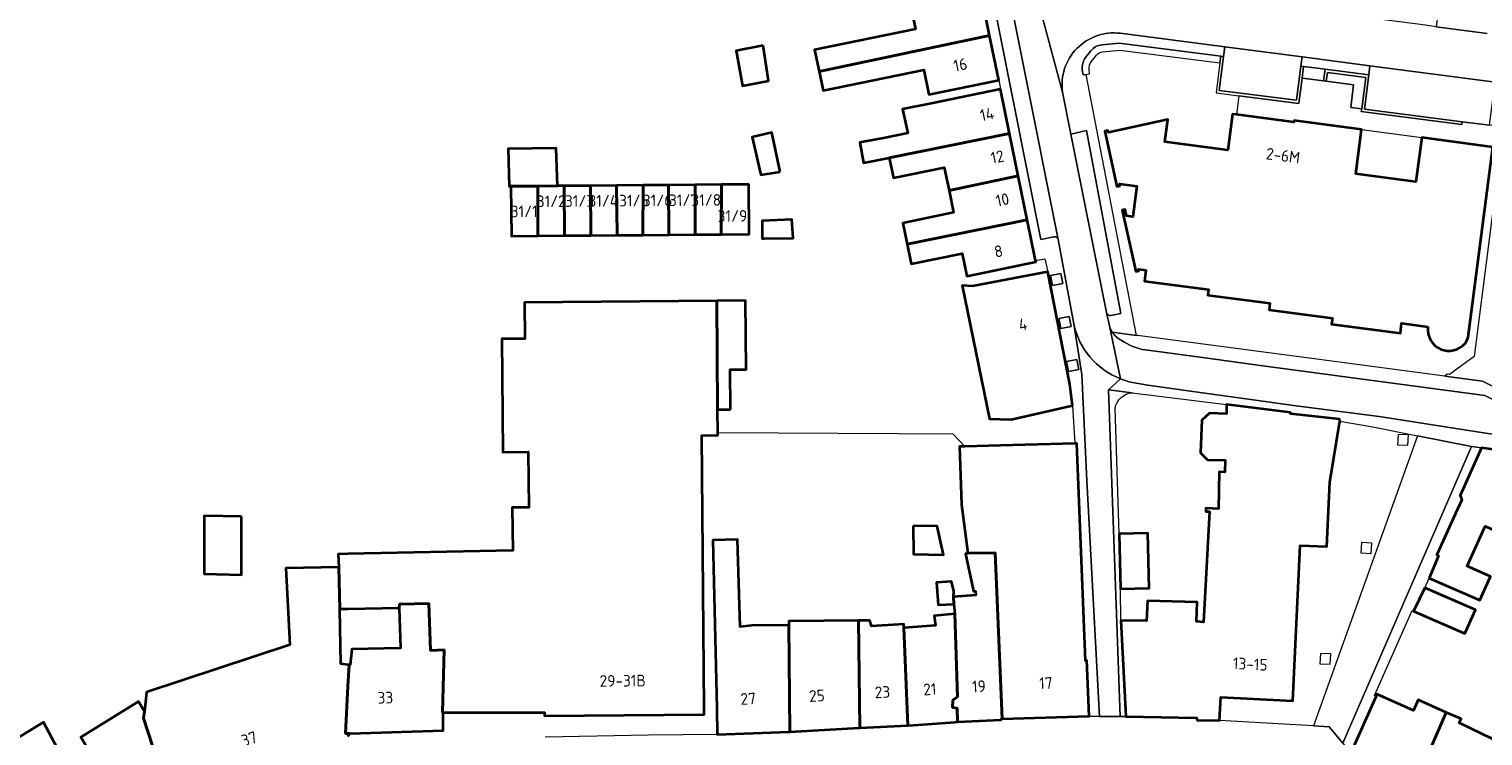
# Model space of a CAD drawing. Extents: x 150256 to 156914, y 461459 to 469481.
# Tile 223 of 256: x 154963 to 155131, y 463354 to 463436. Entities that reach past the tile are written whole.
import ezdxf
from ezdxf.enums import TextEntityAlignment as Align

# ---------------------------------------------------------------- set-up
doc = ezdxf.new("R2010")
doc.units = 0
doc.header["$LTSCALE"] = 0.75
for name, color, linetype, lineweight in [('B-RO-GR-BEPLANTING_CULTUUR_BODEMBEDEKKER-GV', 251, 'CONTINUOUS', 18), ('B-RO-GR-BEPLANTING_CULTUUR_HEESTERS-GV', 251, 'CONTINUOUS', 18), ('B-RO-GR-GROENVOORZIENING-GV', 251, 'CONTINUOUS', 18), ('B-RO-GR-HAAG-GV', 251, 'CONTINUOUS', 13), ('B-RO-IE-TERREINAFSCHEIDING_KUNSTMATIG_HEKWERK-G', 251, 'IE-TERREINAFSCHEIDING-KUNSTMATIG', 18), ('B-RO-IE-TERREINAFSCHEIDING_KUNSTMATIG_MUUR-G', 251, 'IE-TERREINAFSCHEIDING-KUNSTMATIG-DICHT', 18), ('B-RO-IE-TERREINAFSCHEIDING_KUNSTMATIG_MUUR-GV', 251, 'CONTINUOUS', 18), ('B-RO-OG-BEBOUWING-GV', 6, 'CONTINUOUS', 35), ('B-RO-OG-BEBOUWING-T18', 1, 'CONTINUOUS', 18), ('B-RO-VH-VERHARDING_BETON-GV', 251, 'CONTINUOUS', 18), ('B-RO-VH-VERHARDING_BETONSTRAATSTEEN-GV', 251, 'CONTINUOUS', 18), ('B-RO-VH-VERHARDING_STRAATBAKSTEEN-GV', 251, 'CONTINUOUS', 18)]:
    doc.layers.add(name, color=color, linetype=linetype, lineweight=lineweight)
doc.styles.add('NLCS-ISO-M200-T18', font='NLCS-ISO.ttf', dxfattribs={"height": 360})
doc.linetypes.add('IE-TERREINAFSCHEIDING-KUNSTMATIG', pattern='A,4,[82,NLCS.SHX,S=0.75,R=90,X=0,Y=0],4,-2', length=10)
doc.linetypes.add('IE-TERREINAFSCHEIDING-KUNSTMATIG-DICHT', pattern='A,8,-1,[82,NLCS.SHX,S=0.75,R=90,X=0,Y=0],-1', length=10)

msp = doc.modelspace()

# ---------------------------------------------------------------- linework, layer by layer
at = {"layer": 'B-RO-GR-BEPLANTING_CULTUUR_BODEMBEDEKKER-GV'}
msp.add_lwpolyline([(155113.271, 463429.77), (155116.434, 463429.365), (155116.098, 463426.743), (155117.372, 463426.58), (155117.837, 463430.213), (155113.4, 463430.78)], close=True, dxfattribs=at)
at = {"layer": 'B-RO-GR-BEPLANTING_CULTUUR_HEESTERS-GV'}
msp.add_lwpolyline([(155088.338, 463402.639), (155089.477, 463402.87), (155085.499, 463424.078), (155083.715, 463423.654), (155087.818, 463402.99)], dxfattribs=at)
msp.add_lwpolyline([(155087.818, 463402.99, 0.3841877), (155088.338, 463402.639)], format="xyb", dxfattribs=at)
at = {"layer": 'B-RO-GR-GROENVOORZIENING-GV'}
for points in [[(155087.314, 463433.99, 0.2155246), (155086.03, 463433.301)], [(155085.407, 463432.509, 0.201076), (155085.025, 463431.095)], [(155086.662, 463432.811, -0.217981), (155087.377, 463433.193)], [(155085.818, 463431.203, -0.2002908), (155086.037, 463432.017)]]:
    msp.add_lwpolyline(points, format="xyb", dxfattribs=at)
for points in [[(155101.064, 463432.692), (155089.305, 463434.176), (155087.314, 463433.99)], [(155086.03, 463433.301), (155085.407, 463432.509)], [(155086.037, 463432.017), (155086.662, 463432.811)], [(155087.377, 463433.193), (155089.379, 463433.379), (155100.963, 463431.898), (155101.064, 463432.692)], [(155085.025, 463431.095), (155085.108, 463430.503), (155085.463, 463430.558), (155085.859, 463430.618), (155085.818, 463431.203)]]:
    msp.add_lwpolyline(points, dxfattribs=at)
for points in [[(155081.347, 463407.291), (155081.578, 463406.114), (155082.755, 463406.344), (155082.525, 463407.522)], [(155082.315, 463402.312), (155082.546, 463401.134), (155083.724, 463401.365), (155083.493, 463402.542)], [(155083.212, 463397.322), (155083.442, 463396.144), (155084.62, 463396.375), (155084.39, 463397.552)], [(155121.524, 463387.666), (155122.722, 463387.611), (155122.777, 463388.81), (155121.578, 463388.864)], [(155117.291, 463375.142), (155118.489, 463375.087), (155118.544, 463376.286), (155117.345, 463376.34)], [(155112.539, 463362.315), (155113.737, 463362.26), (155113.792, 463363.459), (155112.593, 463363.513)]]:
    msp.add_lwpolyline(points, close=True, dxfattribs=at)
at = {"layer": 'B-RO-GR-HAAG-GV'}
for points in [[(155087.314, 463433.99, 0.2155246), (155086.03, 463433.301)], [(155085.407, 463432.509, 0.201076), (155085.025, 463431.095)], [(155086.662, 463432.811, -0.217981), (155087.377, 463433.193)], [(155085.818, 463431.203, -0.2002908), (155086.037, 463432.017)]]:
    msp.add_lwpolyline(points, format="xyb", dxfattribs=at)
for points in [[(155087.377, 463433.193), (155089.379, 463433.379), (155100.963, 463431.898), (155101.064, 463432.692), (155089.305, 463434.176), (155087.314, 463433.99)], [(155086.03, 463433.301), (155085.407, 463432.509)], [(155086.037, 463432.017), (155086.662, 463432.811)], [(155085.025, 463431.095), (155085.108, 463430.503), (155085.463, 463430.558)], [(155085.463, 463430.558), (155085.859, 463430.618), (155085.818, 463431.203)]]:
    msp.add_lwpolyline(points, dxfattribs=at)
at = {"layer": 'B-RO-IE-TERREINAFSCHEIDING_KUNSTMATIG_HEKWERK-G'}
for points in [[(155103.146, 463428.089), (155102.869, 463425.906)], [(155063.753, 463388.954), (155042.819, 463389.07)]]:
    msp.add_lwpolyline(points, dxfattribs=at)
at = {"layer": 'B-RO-IE-TERREINAFSCHEIDING_KUNSTMATIG_MUUR-G'}
msp.add_lwpolyline([(155071.41, 463387.472), (155070.074, 463388.901), (155063.753, 463388.954)], dxfattribs=at)
at = {"layer": 'B-RO-IE-TERREINAFSCHEIDING_KUNSTMATIG_MUUR-GV'}
for points in [[(155110.478, 463430.125), (155110.65, 463431.483), (155110.334, 463431.524), (155109.831, 463427.566), (155100.879, 463428.701), (155101.38, 463432.652), (155101.064, 463432.692), (155100.963, 463431.898), (155100.521, 463428.422), (155103.146, 463428.089), (155110.107, 463427.205)], [(155118.195, 463430.518), (155113.131, 463431.166), (155112.958, 463429.81), (155113.271, 463429.77), (155113.4, 463430.78), (155117.837, 463430.213), (155117.372, 463426.58), (155117.331, 463426.266), (155128.967, 463424.777), (155129.007, 463425.091), (155117.685, 463426.54)]]:
    msp.add_lwpolyline(points, close=True, dxfattribs=at)
at = {"layer": 'B-RO-OG-BEBOUWING-GV'}
for points in [[(155065.178, 463438.379), (155065.704, 463435.821), (155054.038, 463433.421), (155054.559, 463430.919), (155074.292, 463435.066), (155073.26, 463440.079)], [(155048.084, 463433.929), (155044.932, 463433.296), (155045.675, 463429.248), (155048.684, 463429.832)], [(155054.559, 463430.919), (155055.019, 463428.711), (155066.678, 463431.109), (155067.267, 463428.246), (155075.353, 463429.911), (155074.292, 463435.066)], [(155075.563, 463428.855), (155067.524, 463427.209), (155064.196, 463426.528), (155064.823, 463423.762), (155062.194, 463423.232), (155059.264, 463422.663), (155059.7, 463420.338), (155062.673, 463420.895), (155076.615, 463423.718)], [(155050.054, 463419.27), (155049.086, 463423.827), (155046.809, 463423.288), (155047.812, 463418.943)], [(155077.614, 463418.838), (155076.615, 463423.718), (155062.673, 463420.895), (155063.148, 463418.574), (155069.046, 463419.781), (155069.594, 463417.105)], [(155018.881, 463417.605), (155021.996, 463417.629), (155024.249, 463417.647), (155024.099, 463422.03), (155018.559, 463421.94), (155018.663, 463417.603)], [(155064.746, 463410.888), (155078.662, 463413.722), (155077.614, 463418.838), (155069.594, 463417.105), (155070.115, 463414.558), (155064.24, 463413.356)], [(155021.996, 463417.629), (155018.881, 463417.605), (155018.927, 463411.843), (155021.972, 463411.867)], [(155025.088, 463411.892), (155025.035, 463417.653), (155024.249, 463417.647), (155021.996, 463417.629), (155021.972, 463411.867)], [(155025.035, 463417.653), (155025.088, 463411.892), (155028.137, 463411.916), (155028.073, 463417.677)], [(155031.156, 463411.939), (155031.113, 463417.701), (155028.073, 463417.677), (155028.137, 463411.916)], [(155034.154, 463411.963), (155034.201, 463417.726), (155031.113, 463417.701), (155031.156, 463411.939)], [(155037.155, 463411.987), (155037.122, 463417.749), (155034.201, 463417.726), (155034.154, 463411.963)], [(155037.122, 463417.749), (155037.155, 463411.987), (155040.191, 463412.011), (155040.193, 463417.773)], [(155043.232, 463412.035), (155043.256, 463417.797), (155040.193, 463417.773), (155040.191, 463412.011)], [(155043.256, 463417.797), (155043.232, 463412.035), (155046.454, 463412.06), (155046.408, 463417.822)], [(155048.188, 463411.57), (155051.565, 463411.616), (155051.403, 463413.751), (155047.943, 463413.616), (155047.943, 463412.072), (155047.943, 463411.887), (155047.952, 463411.567)], [(155079.622, 463409.027), (155079.041, 463411.865), (155078.662, 463413.722), (155064.746, 463410.888), (155065.208, 463408.631), (155071.115, 463409.84), (155071.654, 463407.203), (155079.66, 463408.842)], [(155083.905, 463392.223), (155083.573, 463394.702), (155081.038, 463407.708), (155072.308, 463406.059), (155071.117, 463406.108), (155074.29, 463390.686), (155076.8, 463390.601)], [(155041.253, 463357.165), (155040.974, 463388.754), (155042.822, 463388.77), (155042.819, 463389.07), (155042.796, 463391.74), (155042.709, 463404.343), (155020.431, 463404.147), (155020.468, 463399.948), (155017.82, 463399.925), (155017.936, 463386.825), (155020.884, 463386.851), (155020.941, 463380.417), (155019.01, 463380.407), (155019.107, 463375.433), (155000, 463375.043), (154998.858, 463375.015), (154998.93, 463373.485), (154999.047, 463368.616), (154999.164, 463368.68), (155000, 463368.672), (155005.948, 463368.793), (155005.962, 463369.195), (155009.364, 463369.304), (155009.552, 463363.864), (155011.161, 463363.906), (155010.966, 463356.699), (155011.034, 463356.682), (155022.749, 463356.661), (155022.752, 463356.264), (155041.259, 463356.426)], [(155044.299, 463391.754), (155044.258, 463396.392), (155046.109, 463396.408), (155046.039, 463404.372), (155042.709, 463404.343), (155042.796, 463391.74)], [(155089.506, 463367.33), (155090.068, 463356.213), (155098.265, 463356.035), (155098.316, 463355.785), (155100.928, 463355.72), (155101.056, 463358.442), (155109.404, 463358.017), (155110.244, 463376.015), (155113.344, 463375.874), (155113.67, 463383.322), (155114.846, 463390.423), (155114.795, 463390.623), (155109.146, 463391.257), (155109.146, 463391.393), (155101.739, 463392.328), (155101.711, 463391.242), (155099.747, 463391.344), (155098.882, 463390.533), (155098.692, 463386.723), (155099.503, 463385.939), (155101.57, 463385.9), (155101.534, 463384.512), (155100.88, 463384.543), (155100.809, 463380.264), (155099.325, 463380.344), (155099.316, 463379.939), (155099.758, 463379.929), (155099.058, 463367.144), (155098.256, 463367.222), (155098.336, 463369.453), (155092.565, 463369.612), (155092.453, 463367.293)], [(155084.168, 463387.8), (155075.556, 463387.579), (155071.41, 463387.472), (155070.818, 463387.457), (155071.024, 463380.755), (155071.79, 463375.111), (155074.953, 463375.174), (155075.736, 463355.915), (155085.803, 463356.222), (155085.532, 463362.686), (155085.383, 463362.659), (155084.401, 463387.806)], [(155125.17, 463372.236), (155131.051, 463369.667), (155132.284, 463372.402), (155129.584, 463373.615), (155131.661, 463378.24), (155134.754, 463376.851), (155134.849, 463376.808), (155137.85, 463386.394), (155131.227, 463387.322), (155128.758, 463381.809), (155128.967, 463381.295), (155128.253, 463379.698), (155126.083, 463374.906), (155126.279, 463374.81)], [(154987.693, 463379.352), (154983.347, 463379.427), (154983.337, 463372.727), (154987.684, 463372.602)], [(155065.432, 463378.29), (155065.477, 463374.985), (155068.958, 463374.907), (155068.229, 463378.257)], [(155051.176, 463354.417), (155051.062, 463366.766), (155046.775, 463366.743), (155045.402, 463366.596), (155045.093, 463376.694), (155042.234, 463376.61), (155042.697, 463357.158), (155042.769, 463354.132), (155051.091, 463354.412)], [(155089.29, 463377.365), (155089.437, 463370.977), (155092.756, 463371.053), (155092.609, 463377.442)], [(155070.14, 463369.224), (155070.263, 463368.09), (155070.561, 463358.492), (155070.02, 463358.081), (155070.011, 463357.247), (155070.547, 463357.181), (155070.559, 463355.567), (155075.632, 463355.822), (155075.645, 463355.912), (155075.736, 463355.915), (155074.953, 463375.174), (155071.79, 463375.111), (155071.492, 463375.058), (155072.436, 463370.72), (155072.674, 463370.715), (155072.694, 463370.268), (155070.129, 463370.058)], [(155070.129, 463370.058), (155070.143, 463370.712), (155069.901, 463371.849), (155068.142, 463371.71), (155068.322, 463369.146), (155070.14, 463369.224)], [(155124.688, 463371.116), (155123.39, 463368.405), (155129.331, 463365.824), (155130.553, 463368.553)], [(155011.034, 463356.682), (155010.966, 463356.699), (155011.161, 463363.906), (155009.552, 463363.864), (155009.364, 463369.304), (155005.962, 463369.195), (155005.948, 463368.793), (155006.081, 463364.117), (155000.452, 463364.005), (155000.269, 463362.166), (155000.134, 463362.18), (155000, 463359.703), (154999.704, 463354.231), (155000.262, 463354.245), (155011.017, 463354.598)], [(155059.122, 463367.317), (155051.061, 463367.243), (155051.062, 463366.766), (155051.176, 463354.417), (155059.176, 463354.883), (155059.267, 463354.888)], [(155059.267, 463354.888), (155064.825, 463355.169), (155064.362, 463366.466), (155064.371, 463366.883), (155060.616, 463366.67), (155060.422, 463367.329), (155059.122, 463367.317)], [(155067.115, 463355.329), (155070.325, 463355.555), (155070.559, 463355.567), (155070.547, 463357.181), (155070.011, 463357.247), (155070.02, 463358.081), (155070.561, 463358.492), (155070.263, 463368.09), (155067.877, 463367.876), (155068.03, 463366.741), (155064.362, 463366.466), (155064.825, 463355.169), (155064.865, 463355.171)], [(155119.037, 463358.565), (155116.114, 463351.987), (155119.403, 463350.525), (155118.863, 463349.309), (155123.192, 463347.516), (155127.17, 463356.677), (155123.904, 463358.12), (155123.36, 463356.895), (155119.13, 463358.775)], [(155130.079, 463343.742), (155134.184, 463352.541), (155134.295, 463352.479), (155136.733, 463358.04), (155135.03, 463358.906), (155132.481, 463353.598), (155128.67, 463355.468), (155128.89, 463355.917), (155127.17, 463356.677), (155123.192, 463347.516), (155124.282, 463347.065), (155129.987, 463343.8)], [(154972.648, 463342.233), (154974.851, 463343.583), (154979.451, 463346.403), (154976.327, 463356.025), (154976.441, 463356.787), (154975.735, 463357.933), (154969.078, 463353.808), (154970.544, 463351.402), (154967.843, 463349.761), (154967.961, 463349.541), (154962.519, 463346.051), (154967.135, 463338.854)], [(154946.753, 463346.582), (154951.003, 463340.488), (154956.34, 463343.944), (154961.889, 463335.638), (154967.135, 463338.854), (154962.519, 463346.051), (154967.961, 463349.541), (154967.843, 463349.761), (154964.752, 463355.535), (154955.574, 463349.956), (154957.469, 463347.029), (154955.18, 463345.616), (154954.273, 463346.911), (154950.84, 463344.641), (154948.674, 463347.679), (154948.622, 463347.752)]]:
    msp.add_lwpolyline(points, close=True, dxfattribs=at)
for points in [[(155129.383, 463399.456), (155129.51, 463399.658), (155129.693, 463400.128), (155132.565, 463422.131), (155124.331, 463423.248), (155123.659, 463418.127), (155116.691, 463419.041), (155117.367, 463424.193), (155109.559, 463425.217), (155109.535, 463425.032), (155102.869, 463425.906), (155102.423, 463425.965), (155101.875, 463421.788), (155094.577, 463422.745), (155094.917, 463425.333), (155088.041, 463423.823), (155087.983, 463424.087), (155087.631, 463424.009), (155089.039, 463417.602), (155089.39, 463417.679), (155089.345, 463417.884), (155091.341, 463417.623), (155090.877, 463414.079), (155090.161, 463414.173), (155089.995, 463414.925), (155089.644, 463414.848), (155091.206, 463407.735), (155091.558, 463407.812), (155091.517, 463407.998), (155092.399, 463407.882), (155092.234, 463406.623), (155099.634, 463405.652), (155099.549, 463405.001), (155106.746, 463404.058), (155106.647, 463403.304), (155113.987, 463402.342), (155113.895, 463401.64), (155121.851, 463400.596), (155122.001, 463401.738), (155125.047, 463401.338)], [(155000, 463353.904), (155000.262, 463354.245), (154999.704, 463354.231), (155000, 463359.703), (155000.134, 463362.18), (155000, 463362.193), (154999.188, 463362.282), (154999.047, 463368.616), (154998.93, 463373.485), (154992.824, 463373.381), (154993.278, 463364.482), (154976.677, 463359.038), (154976.441, 463356.787), (154976.327, 463356.025), (154979.451, 463346.403)]]:
    msp.add_lwpolyline(points, dxfattribs=at)
msp.add_lwpolyline([(155125.047, 463401.338, 0.7600973), (155129.383, 463399.456)], format="xyb", dxfattribs=at)
at = {"layer": 'B-RO-VH-VERHARDING_BETON-GV'}
msp.add_lwpolyline([(155110.65, 463431.483), (155110.478, 463430.125), (155112.958, 463429.81), (155113.131, 463431.166)], close=True, dxfattribs=at)
at = {"layer": 'B-RO-VH-VERHARDING_BETONSTRAATSTEEN-GV'}
for points in [[(155088.494, 463400.708, -0.0738606), (155088.163, 463401.429)], [(155089.53, 463399.788, -0.1329419), (155088.494, 463400.708)], [(155092.336, 463398.648, -0.1155126), (155089.53, 463399.788)], [(155089.435, 463395.305, 0.0350348), (155090.604, 463394.93)]]:
    msp.add_lwpolyline(points, format="xyb", dxfattribs=at)
for points in [[(155088.163, 463401.429), (155089.435, 463395.305)], [(155104.795, 463392.86), (155109.466, 463392.208), (155119.399, 463390.947), (155132.977, 463388.815), (155136.026, 463388.399), (155145.095, 463387.16), (155145.494, 463390.16), (155136.297, 463391.399), (155135.243, 463391.541), (155131.65, 463393.362), (155105.357, 463396.897), (155099.782, 463397.647), (155092.336, 463398.648)], [(155090.604, 463394.93), (155092.62, 463394.558), (155099.221, 463393.637), (155104.795, 463392.86)]]:
    msp.add_lwpolyline(points, dxfattribs=at)
at = {"layer": 'B-RO-VH-VERHARDING_STRAATBAKSTEEN-GV'}
for points in [[(155089.435, 463395.305), (155088.163, 463401.429), (155087.818, 463402.99), (155083.715, 463423.654), (155082.749, 463428.518), (155080.085, 463438.448), (155078.216, 463447.939), (155077.936, 463449.368), (155076.652, 463455.906), (155076.498, 463455.835), (155075.612, 463458.296), (155075.951, 463458.418), (155074.042, 463467.909), (155073.657, 463469.736), (155070.715, 463469.113), (155082.248, 463411.445), (155084.034, 463401.66)], [(155082.248, 463411.445), (155070.715, 463469.113), (155068.822, 463468.713), (155080.221, 463411.436), (155081.74, 463411.763)], [(155081.74, 463411.763), (155080.221, 463411.436), (155068.822, 463468.713)], [(155133.187, 463436.142), (155135.673, 463454.885), (155130.726, 463455.52), (155128.729, 463440.287), (155126.583, 463440.567), (155126.004, 463436.086), (155131.919, 463435.309)], [(155073.26, 463440.079), (155074.292, 463435.066), (155075.353, 463429.911), (155075.563, 463428.855), (155076.615, 463423.718), (155077.614, 463418.838), (155078.662, 463413.722), (155079.041, 463411.865), (155079.622, 463409.027), (155080.685, 463409.205), (155081.038, 463407.708), (155083.573, 463394.702), (155083.905, 463392.223), (155084.168, 463387.8)], [(155131.919, 463435.309), (155126.004, 463436.086), (155124.744, 463436.25), (155101.282, 463439.308), (155100.157, 463439.455), (155096.169, 463439.956)], [(155080.085, 463438.448), (155082.749, 463428.518)], [(155087.314, 463433.99), (155089.305, 463434.176), (155101.064, 463432.692), (155101.38, 463432.652), (155101.519, 463433.761), (155089.426, 463435.324)], [(155089.426, 463435.324), (155101.519, 463433.761), (155110.469, 463432.589), (155118.328, 463431.559), (155132.83, 463429.66), (155133.269, 463429.6)], [(155085.407, 463432.509), (155086.03, 463433.301)], [(155088.494, 463400.708), (155091.291, 463400.333), (155085.463, 463430.558), (155085.108, 463430.503), (155085.025, 463431.095)], [(155082.749, 463428.518), (155083.715, 463423.654), (155085.499, 463424.078), (155089.477, 463402.87), (155088.338, 463402.639)], [(155134.115, 463428.488), (155133.624, 463424.502), (155133.32, 463422.031), (155133.502, 463422.007), (155130.388, 463397.889), (155127.54, 463395.808), (155127.284, 463395.854), (155127.017, 463395.631), (155131.368, 463395.057), (155134.675, 463393.382), (155135.428, 463400.073), (155137.416, 463417.743), (155137.839, 463421.506), (155138.098, 463423.925), (155138.58, 463427.897)], [(155084.168, 463387.8), (155084.401, 463387.806), (155085.383, 463362.659), (155085.532, 463362.686), (155085.803, 463356.222), (155087.035, 463356.217), (155085.568, 463383.551), (155084.977, 463395.822), (155084.034, 463401.66), (155082.248, 463411.445)], [(155087.818, 463402.99), (155088.163, 463401.429)], [(155084.034, 463401.66), (155084.977, 463395.822), (155085.568, 463383.551), (155087.035, 463356.217), (155089.399, 463356.213), (155088.057, 463394.044), (155089.435, 463395.305)], [(155157.844, 463388.943), (155157.748, 463388.984), (155156.553, 463389.185), (155152.384, 463389.888), (155151.431, 463390.049), (155147.012, 463390.893), (155146.659, 463390.96), (155136.399, 463392.506), (155134.675, 463393.382), (155131.368, 463395.057), (155127.017, 463395.631), (155110.732, 463397.773), (155091.431, 463400.314), (155091.291, 463400.333), (155088.494, 463400.708)], [(155092.336, 463398.648), (155099.782, 463397.647), (155105.357, 463396.897), (155131.65, 463393.362), (155135.243, 463391.541), (155136.297, 463391.399), (155145.494, 463390.16), (155169.941, 463386.865), (155170.01, 463387.517), (155157.878, 463388.928), (155157.844, 463388.943)], [(155089.435, 463395.305), (155088.057, 463394.044), (155090.804, 463393.701), (155101.739, 463392.328), (155109.146, 463391.393), (155109.146, 463391.257), (155114.795, 463390.623), (155114.846, 463390.423), (155118.647, 463389.735), (155123.828, 463388.702), (155130.079, 463387.457), (155131.227, 463387.322), (155137.85, 463386.394)], [(155090.804, 463393.701), (155088.057, 463394.044), (155089.399, 463356.213)], [(155171.763, 463383.453), (155170.272, 463383.722), (155145.095, 463387.16), (155136.026, 463388.399), (155132.977, 463388.815), (155119.399, 463390.947), (155109.466, 463392.208), (155104.795, 463392.86), (155099.221, 463393.637), (155092.62, 463394.558), (155090.604, 463394.93)], [(155089.399, 463356.213), (155090.068, 463356.213), (155089.506, 463367.33), (155089.437, 463370.977), (155089.29, 463377.365), (155088.826, 463391.9)], [(155115.19, 463353.102), (155113.621, 463355.004), (155111.807, 463355.106), (155100.928, 463355.72), (155098.316, 463355.785), (155098.265, 463356.035), (155090.068, 463356.213), (155089.399, 463356.213), (155087.035, 463356.217), (155085.803, 463356.222), (155075.736, 463355.915), (155075.645, 463355.912), (155075.632, 463355.822), (155070.559, 463355.567), (155070.325, 463355.555), (155067.115, 463355.329), (155064.865, 463355.171), (155064.825, 463355.169), (155059.267, 463354.888), (155059.176, 463354.883), (155051.176, 463354.417), (155051.091, 463354.412), (155042.769, 463354.132), (155034.819, 463354.033), (155022.847, 463353.796)]]:
    msp.add_lwpolyline(points, dxfattribs=at)
for points in [[(155089.426, 463435.324, 0.4953639), (155082.749, 463428.518)], [(155082.749, 463428.518, -0.4953639), (155089.426, 463435.324)], [(155086.03, 463433.301, -0.2155246), (155087.314, 463433.99)], [(155085.025, 463431.095, -0.201076), (155085.407, 463432.509)], [(155082.248, 463411.445, 0.4018398), (155081.74, 463411.763)], [(155081.74, 463411.763, -0.4018398), (155082.248, 463411.445)], [(155088.338, 463402.639, -0.3841877), (155087.818, 463402.99)], [(155089.435, 463395.305, -0.2488843), (155084.034, 463401.66)], [(155084.034, 463401.66, 0.2488843), (155089.435, 463395.305)], [(155088.163, 463401.429, 0.0738606), (155088.494, 463400.708)], [(155088.494, 463400.708, 0.1329419), (155089.53, 463399.788)], [(155089.53, 463399.788, 0.1155126), (155092.336, 463398.648)], [(155090.604, 463394.93, -0.0350348), (155089.435, 463395.305)], [(155088.826, 463391.9, -0.3405505), (155090.804, 463393.701)]]:
    msp.add_lwpolyline(points, format="xyb", dxfattribs=at)
for points in [[(155101.38, 463432.652), (155100.879, 463428.701), (155109.831, 463427.566), (155110.334, 463431.524), (155110.469, 463432.589), (155101.519, 463433.761)], [(155113.131, 463431.166), (155118.195, 463430.518), (155118.328, 463431.559), (155110.469, 463432.589), (155110.334, 463431.524), (155110.65, 463431.483)], [(155118.328, 463431.559), (155118.195, 463430.518), (155117.685, 463426.54), (155129.007, 463425.091), (155132.189, 463424.7), (155132.83, 463429.66)], [(155117.367, 463424.193), (155124.331, 463423.248), (155132.565, 463422.131), (155133.32, 463422.031), (155133.624, 463424.502), (155132.189, 463424.7), (155129.007, 463425.091), (155128.967, 463424.777), (155117.331, 463426.266), (155117.372, 463426.58), (155116.098, 463426.743), (155116.434, 463429.365), (155113.271, 463429.77), (155112.958, 463429.81), (155110.478, 463430.125), (155110.107, 463427.205), (155103.146, 463428.089), (155102.869, 463425.906), (155109.535, 463425.032), (155109.559, 463425.217)], [(155081.347, 463407.291), (155082.525, 463407.522), (155082.755, 463406.344), (155081.578, 463406.114)], [(155082.315, 463402.312), (155083.493, 463402.542), (155083.724, 463401.365), (155082.546, 463401.134)], [(155083.212, 463397.322), (155084.39, 463397.552), (155084.62, 463396.375), (155083.442, 463396.144)], [(155111.807, 463355.106), (155113.621, 463355.004), (155115.19, 463353.102), (155130.079, 463387.457), (155123.828, 463388.702)], [(155116.114, 463351.987), (155119.037, 463358.565), (155118.872, 463358.644), (155123.229, 463368.464), (155123.39, 463368.405), (155124.688, 463371.116), (155125.17, 463372.236), (155126.279, 463374.81), (155126.083, 463374.906), (155128.253, 463379.698), (155128.967, 463381.295), (155128.758, 463381.809), (155131.227, 463387.322), (155130.079, 463387.457), (155115.19, 463353.102)]]:
    msp.add_lwpolyline(points, close=True, dxfattribs=at)

# ---------------------------------------------------------------- texts
at = {"layer": 'B-RO-OG-BEBOUWING-T18', "style": 'NLCS-ISO-M200-T18'}
for s, rotation, p in [('16', 11.7, (155070.905, 463431.678)), ('14', 11.7, (155074, 463425.94)), ('12', 11.7, (155075.19, 463421)), ('2-6M', 352.5, (155108.266, 463421.164)), ('31/6', 0.5, (155035.853, 463415.977)), ('31/7', 0.5, (155038.865, 463416.001)), ('31/8', 0.5, (155041.485, 463416.021)), ('10', 11.7, (155075.78, 463416.05)), ('31/1', 0.5, (155020.41, 463414.7)), ('31/2', 0.5, (155023.539, 463415.88)), ('31/3', 0.5, (155026.818, 463415.906)), ('31/4', 0.5, (155029.567, 463415.927)), ('31/5', 0.5, (155033.107, 463415.955)), ('31/9', 0.5, (155044.52, 463414.17)), ('8', 11.6, (155075.322, 463410.088)), ('4', 11, (155078.151, 463401.61)), ('13-15', 357.1, (155104.473, 463362.273)), ('29-31B', 0.5, (155031.817, 463360.344)), ('23', 2.9, (155061.886, 463359.026)), ('21', 4, (155067.375, 463359.357)), ('19', 2.9, (155073.056, 463359.698)), ('17', 1.7, (155080.806, 463360.071)), ('33', 1.9, (155004.338, 463358.381)), ('27', 1.9, (155046.337, 463358.254)), ('25', 3.3, (155054.3, 463358.606)), ('37', 18.2, (154988.56, 463353.614))]:
    msp.add_text(s, height=1.35, rotation=rotation, dxfattribs=at).set_placement(p, align=Align.MIDDLE)

doc.saveas('drawing.dxf')
